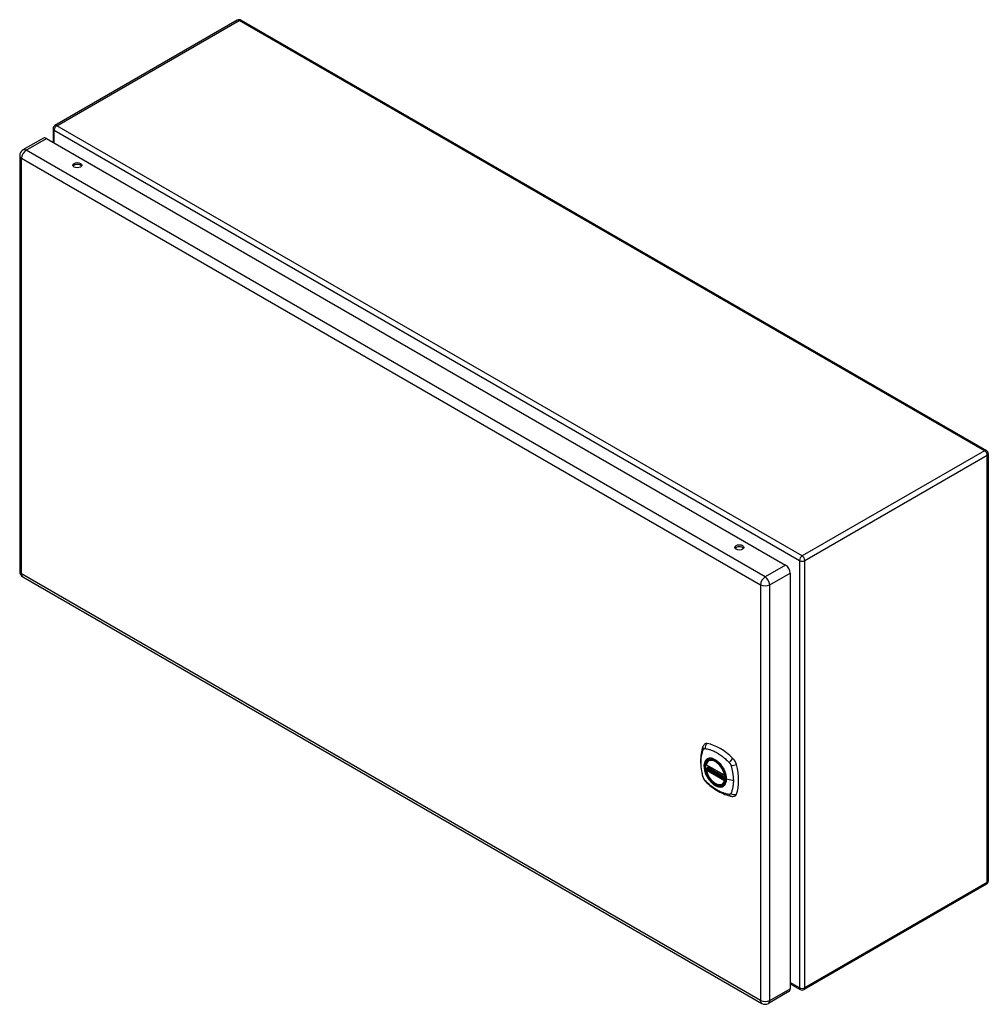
# Model space of a CAD drawing. Header units: inches. Extents: x 132.2 to 154.1, y 50.3 to 72.5.
import ezdxf

# ---------------------------------------------------------------- set-up
doc = ezdxf.new("R2010")
doc.units = ezdxf.units.IN
doc.header["$MEASUREMENT"] = 0
doc.layers.add('Visible Edges(ANSI)', color=7, linetype='Continuous', lineweight=25)
doc.layers.add('Visible Tangent Edges(ANSI)', color=7, linetype='Continuous', lineweight=25)

msp = doc.modelspace()

# ---------------------------------------------------------------- linework, layer by layer
at = {"layer": 'Visible Edges(ANSI)'}
for p, q in [((137.098, 72.535), (132.974, 70.154)), ((137.182, 72.535), (154.034, 62.806)), ((132.932, 70.081), (132.932, 69.776)), ((132.714, 69.868), (132.251, 69.601)), ((132.787, 69.861), (149.493, 60.215)), ((132.178, 69.474), (132.178, 60.076)), ((154.076, 62.733), (154.076, 53.072)), ((132.251, 59.949), (148.957, 50.304)), ((149.596, 60.036), (149.596, 50.638)), ((147.702, 55.697), (148.116, 55.458)), ((147.727, 55.635), (147.767, 55.659)), ((147.758, 55.801), (147.768, 55.807)), ((147.702, 55.601), (147.715, 55.609)), ((147.721, 55.621), (147.721, 55.623)), ((148.071, 55.258), (148.081, 55.264)), ((154.034, 52.999), (149.91, 50.619)), ((149.566, 50.571), (149.103, 50.304)), ((149.596, 50.751), (149.826, 50.619))]:
    msp.add_line(p, q, dxfattribs=at)
at = {"layer": 'Visible Edges(ANSI)', "flags": 128}
for points in [[(147.624, 56.11), (147.617, 56.089), (147.61, 56.069), (147.605, 56.05), (147.6, 56.032), (147.596, 56.013), (147.592, 55.994), (147.584, 55.954), (147.579, 55.913), (147.575, 55.871), (147.572, 55.829), (147.572, 55.786), (147.572, 55.743), (147.575, 55.699), (147.579, 55.654), (147.584, 55.609), (147.591, 55.564), (147.599, 55.519), (147.609, 55.473), (147.615, 55.45), (147.617, 55.438), (147.621, 55.424)], [(147.662, 56.166), (147.649, 56.153), (147.639, 56.138), (147.631, 56.124), (147.624, 56.11)], [(147.696, 55.71), (147.7, 55.725), (147.705, 55.739), (147.712, 55.752), (147.719, 55.764), (147.727, 55.775), (147.737, 55.785), (147.747, 55.793), (147.758, 55.801)], [(148.011, 55.721), (148.029, 55.698), (148.047, 55.675), (148.064, 55.65), (148.079, 55.625), (148.094, 55.598), (148.107, 55.572), (148.118, 55.545), (148.128, 55.517)], [(148.071, 55.258), (148.059, 55.253), (148.047, 55.248), (148.035, 55.245), (148.021, 55.243), (148.008, 55.243), (147.994, 55.244), (147.98, 55.246), (147.965, 55.249), (147.951, 55.254), (147.936, 55.259), (147.921, 55.266), (147.907, 55.274), (147.892, 55.284), (147.877, 55.294), (147.863, 55.305), (147.849, 55.317), (147.835, 55.33), (147.822, 55.344), (147.809, 55.359), (147.796, 55.374), (147.784, 55.39), (147.772, 55.407), (147.761, 55.424), (147.751, 55.441), (147.741, 55.459), (147.732, 55.478), (147.724, 55.496), (147.717, 55.515), (147.71, 55.533), (147.705, 55.552), (147.7, 55.57), (147.696, 55.589)], [(147.715, 55.609), (147.718, 55.611), (147.72, 55.614), (147.721, 55.618), (147.721, 55.621)], [(147.621, 55.424), (147.626, 55.411), (147.631, 55.398), (147.637, 55.385), (147.643, 55.373), (147.65, 55.361), (147.658, 55.349), (147.667, 55.339), (147.677, 55.328)], [(147.677, 55.328), (147.687, 55.318), (147.696, 55.309), (147.713, 55.292), (147.747, 55.262), (147.783, 55.232), (147.818, 55.203), (147.855, 55.176), (147.891, 55.15), (147.928, 55.126), (147.965, 55.104), (148.003, 55.083), (148.041, 55.064), (148.079, 55.047), (148.117, 55.031), (148.155, 55.018), (148.193, 55.006), (148.232, 54.996), (148.251, 54.992), (148.261, 54.99), (148.272, 54.988)], [(148.272, 54.988), (148.288, 54.986), (148.304, 54.986), (148.322, 54.988), (148.34, 54.993)]]:
    msp.add_lwpolyline(points, dxfattribs=at)
at = {"layer": 'Visible Edges(ANSI)'}
for centre, radius, start, end in [((137.14, 72.462), 0.084, 60, 120), ((133.016, 70.081), 0.084, 120, 180), ((132.324, 69.474), 0.146, 120, 180), ((153.992, 62.733), 0.084, 0, 60), ((132.324, 60.076), 0.146, 180, 240), ((147.708, 55.707), 0.0118, 166.5554, 240), ((147.708, 55.591), 0.0118, 120, 190.611), ((147.732, 55.625), 0.0118, 120, 187.8283), ((148.121, 55.468), 0.0118, 240, 282.6344), ((153.992, 53.072), 0.084, 300, 0), ((149.868, 50.691), 0.084, 240, 300), ((149.03, 50.43), 0.146, 240, 300)]:
    msp.add_arc(centre, radius, start, end, dxfattribs=at)
for centre, major_axis, start_param, end_param in [((132.787, 69.741), (-0.073, 0.126), 5.497787, 6.283185), ((133.479, 69.213), (0.102, 0), 0.378178, 2.763414), ((148.447, 60.572), (0.102, 0), 0.378178, 2.763414), ((149.493, 60.096), (0.073, -0.126), 0.785398, 2.356194), ((147.761, 56.02), (-0.089, 0.153), 5.825423, 6.408181), ((148.012, 55.023), (-0.64, 1.108), 5.170151, 5.825423), ((147.907, 55.525), (0.157, -0.273), 2.363977, 7.060801), ((148.263, 55.731), (0.089, -0.153), 1.113034, 2.028558), ((147.525, 55.867), (-0.64, 1.108), 3.599355, 4.254627), ((148.263, 55.151), (0.089, -0.153), 6.158189, 6.740947), ((149.493, 50.697), (0.073, -0.126), 0, 0.785398)]:
    msp.add_ellipse(centre, major_axis=major_axis, ratio=0.57735, start_param=start_param, end_param=end_param, dxfattribs=at)
for centre, major_axis in [((133.479, 69.257), (0.102, 0)), ((148.447, 60.615), (0.102, 0)), ((147.904, 55.523), (-0.16, 0.277))]:
    msp.add_ellipse(centre, major_axis=major_axis, ratio=0.57735, dxfattribs=at)
at = {"layer": 'Visible Tangent Edges(ANSI)'}
for p, q in [((133.016, 70.15), (137.14, 72.531)), ((153.992, 62.802), (137.14, 72.531)), ((149.868, 60.421), (133.016, 70.15)), ((132.957, 70.047), (149.809, 60.318)), ((132.957, 69.762), (132.957, 70.047)), ((132.324, 69.594), (132.787, 69.861)), ((149.03, 59.948), (132.324, 69.594)), ((132.221, 69.415), (148.927, 59.769)), ((132.221, 60.016), (132.221, 69.415)), ((153.992, 62.802), (149.868, 60.421)), ((149.927, 60.318), (154.051, 62.699)), ((154.051, 53.038), (154.051, 62.699)), ((148.392, 60.566), (148.361, 60.583)), ((149.493, 60.215), (149.03, 59.948)), ((149.809, 60.318), (149.809, 50.657)), ((149.927, 50.657), (149.927, 60.318)), ((148.927, 50.371), (132.221, 60.016)), ((149.133, 59.769), (149.596, 60.036)), ((148.927, 59.769), (148.927, 50.371)), ((149.133, 50.371), (149.133, 59.769)), ((148.113, 55.463), (147.699, 55.702)), ((147.732, 55.635), (147.771, 55.657)), ((147.699, 55.586), (148.113, 55.347)), ((147.708, 55.601), (147.719, 55.607)), ((148.121, 55.362), (147.708, 55.601)), ((147.719, 55.607), (148.129, 55.37)), ((148.13, 55.387), (147.727, 55.62)), ((148.13, 55.405), (147.732, 55.635)), ((148.128, 55.366), (148.121, 55.362)), ((148.312, 55.337), (148.155, 55.377)), ((154.051, 53.038), (149.927, 50.657)), ((149.809, 50.657), (149.596, 50.78)), ((149.133, 50.371), (149.596, 50.638))]:
    msp.add_line(p, q, dxfattribs=at)
at = {"layer": 'Visible Tangent Edges(ANSI)', "flags": 128}
for points in [[(147.635, 55.41), (147.625, 55.443), (147.618, 55.473), (147.611, 55.502), (147.605, 55.532), (147.599, 55.561), (147.595, 55.59), (147.591, 55.619), (147.587, 55.648), (147.585, 55.676), (147.583, 55.704), (147.582, 55.732), (147.582, 55.759), (147.582, 55.786), (147.583, 55.812), (147.585, 55.838), (147.587, 55.863), (147.591, 55.887), (147.595, 55.911), (147.599, 55.935), (147.605, 55.958), (147.611, 55.98), (147.618, 56.002), (147.625, 56.023), (147.635, 56.044)], [(147.635, 56.044), (147.636, 56.046), (147.637, 56.048), (147.638, 56.049), (147.639, 56.051), (147.64, 56.052), (147.641, 56.054), (147.643, 56.055), (147.644, 56.056), (147.645, 56.057), (147.647, 56.058), (147.648, 56.059), (147.65, 56.06), (147.651, 56.061), (147.653, 56.062), (147.655, 56.063), (147.656, 56.063), (147.658, 56.064), (147.66, 56.064), (147.661, 56.065), (147.663, 56.065), (147.665, 56.065), (147.667, 56.065), (147.669, 56.065), (147.671, 56.065)], [(147.671, 56.065), (147.695, 56.063), (147.717, 56.059), (147.739, 56.054), (147.762, 56.048), (147.784, 56.042), (147.807, 56.034), (147.83, 56.026), (147.853, 56.016), (147.877, 56.006), (147.9, 55.995), (147.923, 55.983), (147.947, 55.97), (147.97, 55.956), (147.993, 55.941), (148.016, 55.926), (148.04, 55.909), (148.062, 55.892), (148.085, 55.874), (148.108, 55.855), (148.131, 55.835), (148.153, 55.815), (148.175, 55.794), (148.197, 55.773), (148.22, 55.748)], [(147.708, 55.821), (147.7, 55.813), (147.691, 55.804), (147.684, 55.794), (147.677, 55.783), (147.671, 55.771), (147.665, 55.758), (147.661, 55.745), (147.657, 55.731), (147.654, 55.716), (147.652, 55.701), (147.651, 55.685), (147.651, 55.668), (147.651, 55.651), (147.652, 55.634), (147.654, 55.616), (147.657, 55.598), (147.661, 55.579), (147.666, 55.561), (147.671, 55.542), (147.677, 55.523), (147.684, 55.504), (147.691, 55.486), (147.7, 55.467), (147.708, 55.449)], [(148.152, 55.379), (148.147, 55.321), (148.13, 55.272), (148.102, 55.235), (148.066, 55.211), (148.022, 55.202), (147.972, 55.207), (147.92, 55.227), (147.866, 55.26), (147.815, 55.305), (147.767, 55.361), (147.726, 55.424), (147.693, 55.491), (147.669, 55.56), (147.657, 55.627), (147.655, 55.69), (147.665, 55.745), (147.686, 55.789), (147.717, 55.822), (147.756, 55.84), (147.803, 55.844), (147.854, 55.833), (147.907, 55.808), (147.96, 55.77), (148.011, 55.721)], [(147.742, 55.84), (147.74, 55.839), (147.739, 55.839), (147.737, 55.838), (147.736, 55.837), (147.734, 55.837), (147.733, 55.836), (147.731, 55.835), (147.73, 55.834), (147.728, 55.834), (147.727, 55.833), (147.726, 55.832), (147.724, 55.831), (147.723, 55.831), (147.722, 55.83), (147.72, 55.829), (147.719, 55.828), (147.717, 55.827), (147.716, 55.826), (147.715, 55.825), (147.714, 55.824), (147.712, 55.823), (147.711, 55.823), (147.71, 55.822), (147.708, 55.821)], [(148.064, 55.654), (148.052, 55.671), (148.04, 55.687), (148.028, 55.703), (148.015, 55.719), (148.002, 55.733), (147.988, 55.747), (147.975, 55.761), (147.961, 55.773), (147.946, 55.785), (147.932, 55.795), (147.917, 55.805), (147.903, 55.814), (147.888, 55.822), (147.874, 55.829), (147.859, 55.835), (147.845, 55.84), (147.831, 55.843), (147.817, 55.846), (147.803, 55.848), (147.79, 55.848), (147.777, 55.848), (147.765, 55.846), (147.753, 55.843), (147.742, 55.84)], [(148.22, 55.748), (148.221, 55.747), (148.222, 55.746), (148.223, 55.745), (148.224, 55.744), (148.225, 55.742), (148.226, 55.741), (148.227, 55.74), (148.228, 55.739), (148.229, 55.738), (148.23, 55.736), (148.231, 55.735), (148.232, 55.734), (148.233, 55.733), (148.234, 55.731), (148.235, 55.73), (148.235, 55.729), (148.236, 55.728), (148.237, 55.726), (148.238, 55.725), (148.239, 55.724), (148.24, 55.722), (148.24, 55.721), (148.241, 55.72), (148.242, 55.719)], [(148.242, 55.719), (148.243, 55.717), (148.243, 55.716), (148.244, 55.714), (148.245, 55.713), (148.246, 55.712), (148.246, 55.71), (148.247, 55.709), (148.248, 55.708), (148.248, 55.706), (148.249, 55.705), (148.25, 55.704), (148.25, 55.702), (148.251, 55.701), (148.251, 55.699), (148.252, 55.698), (148.253, 55.696), (148.253, 55.695), (148.254, 55.694), (148.254, 55.692), (148.255, 55.691), (148.255, 55.689), (148.256, 55.688), (148.256, 55.687), (148.257, 55.685)], [(148.257, 55.685), (148.263, 55.667), (148.267, 55.652), (148.27, 55.637), (148.274, 55.623), (148.278, 55.608), (148.281, 55.593), (148.284, 55.578), (148.287, 55.564), (148.29, 55.549), (148.293, 55.534), (148.296, 55.52), (148.298, 55.505), (148.3, 55.491), (148.302, 55.477), (148.304, 55.462), (148.306, 55.448), (148.307, 55.434), (148.308, 55.42), (148.31, 55.406), (148.31, 55.392), (148.311, 55.378), (148.312, 55.364), (148.312, 55.351), (148.312, 55.337)], [(147.708, 55.449), (147.71, 55.446), (147.711, 55.444), (147.712, 55.442), (147.714, 55.439), (147.715, 55.437), (147.716, 55.434), (147.717, 55.432), (147.719, 55.429), (147.72, 55.427), (147.722, 55.424), (147.723, 55.422), (147.724, 55.42), (147.726, 55.417), (147.727, 55.415), (147.728, 55.412), (147.73, 55.41), (147.731, 55.408), (147.733, 55.405), (147.734, 55.403), (147.736, 55.401), (147.737, 55.398), (147.739, 55.396), (147.74, 55.394), (147.742, 55.391)], [(147.715, 55.609), (147.715, 55.609), (147.715, 55.609), (147.715, 55.609), (147.715, 55.609), (147.715, 55.609), (147.715, 55.609), (147.715, 55.609), (147.715, 55.609), (147.715, 55.609), (147.715, 55.609), (147.715, 55.609), (147.715, 55.609), (147.715, 55.609), (147.715, 55.609), (147.715, 55.609), (147.715, 55.609), (147.715, 55.609), (147.715, 55.609), (147.715, 55.609), (147.715, 55.609), (147.715, 55.609), (147.715, 55.609), (147.715, 55.609), (147.715, 55.609)], [(147.715, 55.609), (147.715, 55.609), (147.715, 55.609), (147.715, 55.609), (147.715, 55.609), (147.715, 55.609), (147.715, 55.609), (147.715, 55.609), (147.715, 55.609), (147.715, 55.609), (147.715, 55.609), (147.716, 55.609), (147.716, 55.609), (147.716, 55.608), (147.716, 55.608), (147.716, 55.608), (147.716, 55.608), (147.716, 55.608), (147.716, 55.608), (147.716, 55.608), (147.717, 55.608), (147.717, 55.608), (147.717, 55.608), (147.717, 55.608), (147.717, 55.608)], [(147.717, 55.608), (147.717, 55.608), (147.717, 55.608), (147.718, 55.608), (147.718, 55.608), (147.718, 55.608), (147.718, 55.608), (147.718, 55.608), (147.718, 55.608), (147.718, 55.608), (147.718, 55.608), (147.718, 55.608), (147.718, 55.608), (147.718, 55.608), (147.718, 55.607), (147.718, 55.607), (147.718, 55.607), (147.718, 55.607), (147.718, 55.607), (147.719, 55.607), (147.719, 55.607), (147.719, 55.607), (147.719, 55.607), (147.719, 55.607), (147.719, 55.607)], [(147.721, 55.622), (147.721, 55.622), (147.721, 55.622), (147.721, 55.622), (147.721, 55.622), (147.721, 55.622), (147.721, 55.622), (147.721, 55.622), (147.721, 55.622), (147.721, 55.622), (147.721, 55.622), (147.721, 55.622), (147.721, 55.622), (147.721, 55.621), (147.721, 55.621), (147.721, 55.621), (147.721, 55.621), (147.721, 55.621), (147.721, 55.621), (147.721, 55.621), (147.721, 55.621), (147.721, 55.621), (147.721, 55.621), (147.721, 55.621), (147.721, 55.621)], [(147.724, 55.622), (147.724, 55.622), (147.724, 55.622), (147.724, 55.622), (147.723, 55.622), (147.723, 55.622), (147.723, 55.622), (147.723, 55.622), (147.723, 55.622), (147.723, 55.622), (147.722, 55.622), (147.722, 55.622), (147.722, 55.622), (147.722, 55.622), (147.722, 55.622), (147.722, 55.622), (147.722, 55.622), (147.722, 55.622), (147.722, 55.622), (147.721, 55.622), (147.721, 55.622), (147.721, 55.622), (147.721, 55.622), (147.721, 55.622), (147.721, 55.622)], [(147.727, 55.62), (147.727, 55.62), (147.727, 55.62), (147.727, 55.62), (147.727, 55.62), (147.726, 55.62), (147.726, 55.62), (147.726, 55.62), (147.726, 55.621), (147.726, 55.621), (147.726, 55.621), (147.726, 55.621), (147.726, 55.621), (147.726, 55.621), (147.725, 55.621), (147.725, 55.621), (147.725, 55.621), (147.725, 55.621), (147.725, 55.621), (147.725, 55.621), (147.725, 55.621), (147.725, 55.621), (147.724, 55.621), (147.724, 55.621), (147.724, 55.622)], [(148.097, 55.596), (148.096, 55.599), (148.094, 55.601), (148.093, 55.604), (148.092, 55.606), (148.09, 55.609), (148.089, 55.611), (148.088, 55.613), (148.086, 55.616), (148.085, 55.618), (148.084, 55.621), (148.082, 55.623), (148.081, 55.626), (148.079, 55.628), (148.078, 55.63), (148.077, 55.633), (148.075, 55.635), (148.074, 55.637), (148.072, 55.64), (148.071, 55.642), (148.069, 55.645), (148.068, 55.647), (148.067, 55.649), (148.065, 55.652), (148.064, 55.654)], [(148.155, 55.377), (148.155, 55.385), (148.155, 55.394), (148.154, 55.403), (148.154, 55.412), (148.153, 55.42), (148.151, 55.429), (148.15, 55.438), (148.148, 55.448), (148.147, 55.457), (148.145, 55.466), (148.142, 55.475), (148.14, 55.484), (148.138, 55.494), (148.135, 55.503), (148.132, 55.513), (148.129, 55.522), (148.125, 55.531), (148.122, 55.541), (148.118, 55.55), (148.114, 55.559), (148.11, 55.569), (148.106, 55.578), (148.101, 55.587), (148.097, 55.596)], [(148.128, 55.517), (148.13, 55.511), (148.132, 55.505), (148.134, 55.499), (148.135, 55.493), (148.137, 55.487), (148.139, 55.482), (148.14, 55.476), (148.141, 55.47), (148.143, 55.464), (148.144, 55.458), (148.145, 55.452), (148.146, 55.446), (148.147, 55.441), (148.148, 55.435), (148.149, 55.429), (148.15, 55.423), (148.15, 55.418), (148.151, 55.412), (148.151, 55.406), (148.152, 55.401), (148.152, 55.395), (148.152, 55.39), (148.152, 55.385), (148.152, 55.379)], [(147.671, 55.347), (147.669, 55.349), (147.667, 55.351), (147.665, 55.354), (147.663, 55.356), (147.662, 55.359), (147.66, 55.361), (147.658, 55.364), (147.656, 55.366), (147.655, 55.369), (147.653, 55.371), (147.651, 55.374), (147.65, 55.377), (147.648, 55.379), (147.647, 55.382), (147.645, 55.385), (147.644, 55.387), (147.643, 55.39), (147.641, 55.393), (147.64, 55.396), (147.639, 55.399), (147.638, 55.401), (147.637, 55.404), (147.636, 55.407), (147.635, 55.41)], [(148.22, 55.03), (148.197, 55.032), (148.175, 55.036), (148.153, 55.041), (148.131, 55.047), (148.108, 55.054), (148.085, 55.062), (148.062, 55.07), (148.04, 55.08), (148.016, 55.09), (147.993, 55.101), (147.97, 55.113), (147.947, 55.126), (147.923, 55.14), (147.9, 55.155), (147.877, 55.171), (147.853, 55.187), (147.83, 55.204), (147.807, 55.222), (147.784, 55.241), (147.762, 55.26), (147.739, 55.28), (147.717, 55.301), (147.695, 55.322), (147.671, 55.347)], [(147.742, 55.391), (147.753, 55.374), (147.765, 55.358), (147.778, 55.342), (147.79, 55.327), (147.804, 55.312), (147.817, 55.298), (147.831, 55.285), (147.845, 55.272), (147.859, 55.261), (147.874, 55.25), (147.888, 55.24), (147.903, 55.231), (147.917, 55.223), (147.932, 55.216), (147.946, 55.211), (147.961, 55.206), (147.975, 55.202), (147.988, 55.199), (148.002, 55.198), (148.015, 55.197), (148.028, 55.198), (148.04, 55.199), (148.052, 55.202), (148.064, 55.205)], [(148.064, 55.205), (148.065, 55.206), (148.067, 55.207), (148.068, 55.207), (148.069, 55.208), (148.071, 55.209), (148.072, 55.209), (148.074, 55.21), (148.075, 55.211), (148.077, 55.211), (148.078, 55.212), (148.079, 55.213), (148.081, 55.214), (148.082, 55.215), (148.084, 55.215), (148.085, 55.216), (148.086, 55.217), (148.088, 55.218), (148.089, 55.219), (148.09, 55.22), (148.092, 55.221), (148.093, 55.222), (148.094, 55.223), (148.096, 55.224), (148.097, 55.225)], [(148.097, 55.225), (148.101, 55.229), (148.106, 55.233), (148.11, 55.237), (148.114, 55.242), (148.118, 55.247), (148.122, 55.252), (148.125, 55.257), (148.129, 55.263), (148.132, 55.268), (148.135, 55.274), (148.138, 55.281), (148.14, 55.287), (148.143, 55.293), (148.145, 55.3), (148.147, 55.307), (148.148, 55.314), (148.15, 55.322), (148.151, 55.329), (148.153, 55.337), (148.154, 55.345), (148.154, 55.352), (148.155, 55.361), (148.155, 55.369), (148.155, 55.377)], [(148.312, 55.337), (148.312, 55.324), (148.312, 55.31), (148.311, 55.297), (148.31, 55.284), (148.31, 55.271), (148.308, 55.258), (148.307, 55.246), (148.306, 55.233), (148.304, 55.221), (148.302, 55.208), (148.3, 55.196), (148.298, 55.184), (148.296, 55.172), (148.293, 55.161), (148.29, 55.149), (148.287, 55.138), (148.284, 55.126), (148.281, 55.115), (148.278, 55.104), (148.274, 55.094), (148.27, 55.083), (148.267, 55.072), (148.263, 55.062), (148.257, 55.051)], [(148.257, 55.051), (148.256, 55.049), (148.255, 55.047), (148.254, 55.046), (148.253, 55.044), (148.252, 55.043), (148.25, 55.041), (148.249, 55.04), (148.248, 55.039), (148.246, 55.038), (148.245, 55.037), (148.243, 55.036), (148.242, 55.035), (148.24, 55.034), (148.239, 55.033), (148.237, 55.032), (148.235, 55.032), (148.234, 55.031), (148.232, 55.031), (148.23, 55.03), (148.228, 55.03), (148.226, 55.03), (148.224, 55.03), (148.222, 55.03), (148.22, 55.03)]]:
    msp.add_lwpolyline(points, dxfattribs=at)
at = {"layer": 'Visible Tangent Edges(ANSI)'}
for centre, major_axis, ratio, start_param, end_param in [((137.14, 72.462), (-0.042, 0.0727), 0.57735, 5.497787, 6.283185), ((137.14, 72.462), (0.042, 0.0727), 0.57735, 0, 0.785398), ((133.016, 70.081), (0.042, 0.0727), 0.57735, 0.785398, 2.356194), ((133.016, 70.081), (-0.042, 0.0727), 0.57735, 5.497787, 6.283185), ((133.016, 70.081), (-0.084, 0), 0.57735, 0, 0.785398), ((132.324, 69.474), (-0.146, 0), 0.57735, 0, 0.785398), ((132.324, 69.474), (-0.073, -0.126), 0.57735, 3.926991, 5.497787), ((132.324, 69.474), (-0.073, 0.126), 0.57735, 5.497787, 6.283185), ((153.992, 62.733), (0.042, 0.0727), 0.57735, 0, 0.785398), ((153.992, 62.733), (0.042, -0.0727), 0.57735, 0.785398, 2.356194), ((153.992, 62.733), (0.084, 0), 0.57735, 5.497787, 6.283185), ((149.868, 60.352), (-0.042, -0.0727), 0.57735, 3.926991, 5.497787), ((149.868, 60.352), (0.042, -0.0727), 0.57735, 0.785398, 2.356194), ((149.868, 60.352), (0.084, 0), 0.57735, 3.926991, 5.497787), ((132.324, 60.076), (-0.146, 0), 0.57735, 0, 0.785398), ((132.324, 60.076), (-0.073, -0.126), 0.57735, 5.497787, 6.283185), ((149.03, 59.829), (0.073, 0.126), 0.57735, 0.785398, 2.356194), ((149.03, 59.829), (-0.073, 0.126), 0.57735, 3.926991, 5.497787), ((149.03, 59.829), (-0.146, 0), 0.57735, 0.785398, 2.356194), ((147.735, 56.068), (-0.11, 0.042), 0.704518, 0, 0.765179), ((147.762, 56.083), (-0.027, -0.115), 0.753705, 3.902663, 5.039934), ((147.906, 55.525), (-0.173, 0.3), 0.57735, 5.055237, 10.652726), ((147.708, 55.707), (-0.0115, 0.0027), 0.697177, 0, 0.936254), ((147.906, 55.525), (-0.151, 0.261), 0.57735, 4.164956, 6.830618), ((147.708, 55.707), (-0.0059, -0.0102), 0.57735, 5.497787, 6.283185), ((147.914, 55.529), (-0.156, 0.271), 0.57735, 6.166197, 6.283185), ((148.291, 55.778), (-0.0787, -0.088), 0.341266, 4.200572, 5.337843), ((148.318, 55.731), (0.116, 0.024), 0.341266, 4.086935, 5.224206), ((147.708, 55.591), (-0.0116, -0.0022), 0.424984, 0, 0.691657), ((147.708, 55.591), (-0.0059, -0.0102), 0.57735, 3.926991, 5.497787), ((147.906, 55.525), (0.151, -0.261), 0.57735, 4.164956, 6.830618), ((147.708, 55.591), (-0.0059, 0.0102), 0.57735, 5.497787, 6.283185), ((147.71, 55.62), (0.0018, -0.0117), 0.983841, 0.332621, 1.648576), ((147.716, 55.618), (0.0039, 0.0112), 0.653911, 3.808835, 5.235416), ((147.719, 55.617), (0.0059, 0.0102), 0.57735, 3.926991, 5.335914), ((147.732, 55.625), (-0.0117, -0.0016), 0.470841, 0, 0.203742), ((147.732, 55.625), (-0.0059, -0.0102), 0.57735, 3.926991, 5.351326), ((147.732, 55.625), (-0.0059, 0.0102), 0.57735, 5.497787, 6.283185), ((148.121, 55.468), (-0.0059, -0.0102), 0.57735, 5.497787, 6.283185), ((148.121, 55.468), (-0.0116, -0.0022), 0.424984, 0.691657, 1.603666), ((147.735, 55.457), (-0.114, -0.032), 0.390453, 0, 0.392125), ((147.762, 55.41), (-0.0849, -0.0822), 0.390453, 5.89106, 6.283185), ((147.914, 55.529), (0.156, -0.271), 0.57735, 0, 0.116988), ((148.121, 55.352), (0.0059, 0.0102), 0.57735, 0.785398, 2.356194), ((148.121, 55.352), (0.0115, -0.0027), 0.697177, 4.077847, 5.160757), ((148.121, 55.352), (0.0059, -0.0102), 0.57735, 1.624298, 2.356194), ((148.157, 55.38), (-0.00492, 0), 0.57735, 0.141897, 1.156289), ((148.291, 55.105), (-0.019, -0.117), 0.704518, 5.518007, 6.283185), ((148.318, 55.12), (0.113, -0.035), 0.753705, 4.384844, 5.522115), ((153.992, 53.072), (0.042, -0.0727), 0.57735, 0, 0.785398), ((153.992, 53.072), (0.084, 0), 0.57735, 5.497787, 6.283185), ((149.868, 50.691), (-0.084, 0), 0.57735, 0.785398, 2.356194), ((149.868, 50.691), (-0.042, -0.0727), 0.57735, 5.497787, 6.283185), ((149.868, 50.691), (0.042, -0.0727), 0.57735, 0, 0.785398), ((149.03, 50.43), (-0.073, -0.126), 0.57735, 5.497787, 6.283185), ((149.03, 50.43), (0.146, 0), 0.57735, 3.926991, 5.497787), ((149.03, 50.43), (0.073, -0.126), 0.57735, 0, 0.785398)]:
    msp.add_ellipse(centre, major_axis=major_axis, ratio=ratio, start_param=start_param, end_param=end_param, dxfattribs=at)
for centre, major_axis in [((147.907, 55.525), (0.171, -0.296)), ((147.904, 55.523), (-0.163, 0.282)), ((147.904, 55.523), (0.162, -0.281))]:
    msp.add_ellipse(centre, major_axis=major_axis, ratio=0.57735, dxfattribs=at)

doc.saveas('drawing.dxf')
